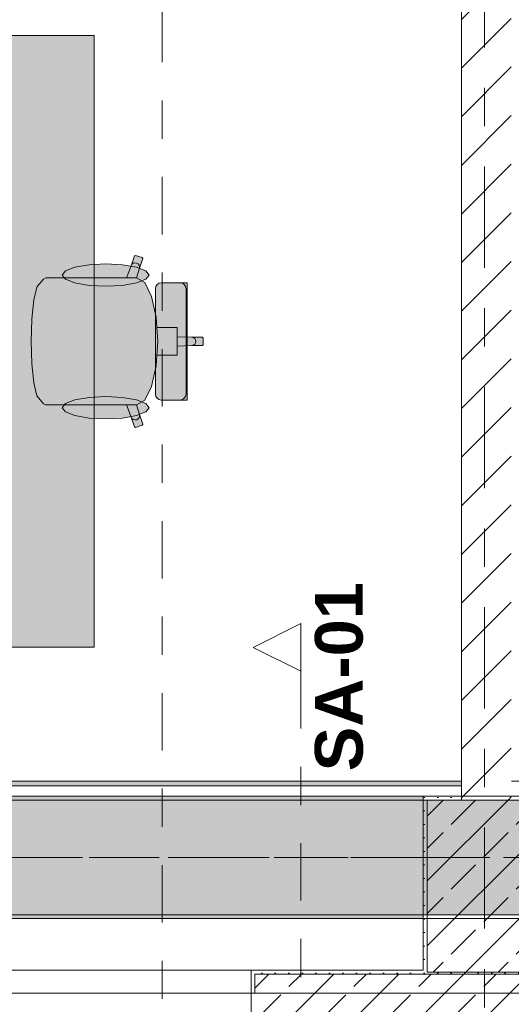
# Model space of a CAD drawing. Header units: metres. Extents: x -3.6 to 84.5, y -11 to 16.8.
# Tile 68 of 256: x 10.1 to 11.4, y 0.2 to 2.7. Entities that reach past the tile are written whole.
import ezdxf

# ---------------------------------------------------------------- set-up
doc = ezdxf.new("R2010")
doc.units = ezdxf.units.M
doc.header["$MEASUREMENT"] = 0
for name, pattern in [('Achse', [0.2, 0.1, -0.05, 0, -0.05]), ('Schnittlinie', [0.3, 0.15, -0.075, 0, -0.075]), ('Strichlinie doppelt', [0.546806, 0.264583, -0.105833, 0.070556, -0.105833]), ('Wipeout_Contour', [1, 0, -1])]:
    doc.linetypes.add(name, pattern=pattern)
for name, color, linetype in [('201a - Marker.Schnitt - optisch Grundriss', 7, 'Continuous'), ('203 - Marker.Schnitt - Ausbaudetail SA', 7, 'Continuous'), ('451 - Universal.Achsen Raster', 7, 'Continuous'), ('604 - Struktur.Wand Aussen', 7, 'Continuous'), ('605 - Struktur.Wand Innen', 7, 'Continuous'), ('607 - Struktur.Stütze', 7, 'Continuous'), ('608 - Struktur.Träger', 7, 'Continuous'), ('701 - Einrichtung.Möbel', 7, 'Continuous'), ('Neubau_653 - Abdeckung.TB Verkofferung', 7, 'Continuous')]:
    doc.layers.add(name, color=color, linetype=linetype)
doc.styles.add('ERSTELLTER_STIL_1', font='txt')
pattern_1 = [(45, (0, 0), (-0.01767767, 0.01767767), [0, -0.025])]
pattern_2 = [(45, (0, 0), (-0.08485281, 0.08485281), []), (45, (-0.04243, 0.04243), (-0.08485281, 0.08485281), [0.09, -0.03])]

msp = doc.modelspace()

# ---------------------------------------------------------------- hatches: boundary and pattern name
at = {"layer": '604 - Struktur.Wand Aussen', "linetype": 'Continuous', "lineweight": 0, "true_color": 0x000000}
h = msp.add_hatch(dxfattribs=at)
h.set_pattern_fill('Gips_0001', color=18, style=0, pattern_type=2)
h.set_pattern_definition(pattern_1)
h.paths.add_polyline_path([(10.72, 0.255), (10.72, 0.195), (10.73, 0.195), (10.73, 0.255)])
h = msp.add_hatch(dxfattribs=at)
h.set_pattern_fill('Beton__Stahlbeton_0001', color=18, style=0, pattern_type=2)
h.set_pattern_definition(pattern_2)
h.paths.add_polyline_path([(10.72, 0.195), (10.72, 0.125), (10.73, 0.125), (10.76, 0.125), (10.76, 0.005), (11.88, 0.005), (11.88, 0.125), (11.91, 0.125), (11.92, 0.125), (11.92, 0.195), (11.91, 0.195), (11.91, 0.245), (10.73, 0.245), (10.73, 0.195)])
h = msp.add_hatch(dxfattribs=at)
h.set_pattern_fill('Gips_0001', color=18, style=0, pattern_type=2)
h.set_pattern_definition(pattern_1)
h.paths.add_polyline_path([(10.73, 0.255), (10.73, 0.245), (11.17, 0.245), (11.17, 0.255)])
at = {"layer": '607 - Struktur.Stütze', "linetype": 'Continuous', "lineweight": 0, "true_color": 0x000000}
h = msp.add_hatch(dxfattribs=at)
h.set_pattern_fill('Gips_0001', color=18, style=0, pattern_type=2)
h.set_pattern_definition(pattern_1)
h.paths.add_polyline_path([(11.17, 0.71), (11.17, 0.255), (11.18, 0.255), (11.18, 0.7), (11.27, 0.7), (11.27, 0.71)])
h = msp.add_hatch(dxfattribs=at)
h.set_pattern_fill('Beton__Stahlbeton_0001', color=18, style=0, pattern_type=2)
h.set_pattern_definition(pattern_2)
h.paths.add_polyline_path([(11.18, 0.25), (11.48, 0.25), (11.48, 0.7), (11.18, 0.7)])
h = msp.add_hatch(dxfattribs=at)
h.set_pattern_fill('Gips_0001', color=18, style=0, pattern_type=2)
h.set_pattern_definition(pattern_1)
h.paths.add_polyline_path([(11.17, 0.255), (11.17, 0.245), (11.49, 0.245), (11.49, 0.255), (11.48, 0.255), (11.48, 0.25), (11.18, 0.25), (11.18, 0.255)])
at = {"layer": '608 - Struktur.Träger', "linetype": 'Continuous', "lineweight": 0, "true_color": 0x000000}
h = msp.add_hatch(dxfattribs=at)
h.set_pattern_fill('Gips_0001', color=18, style=0, pattern_type=2)
h.set_pattern_definition(pattern_1)
h.paths.add_polyline_path([(7.89, 0.7), (11.17, 0.7), (11.17, 0.71), (7.89, 0.71)])
h = msp.add_hatch(dxfattribs=at)
h.set_pattern_fill('Gips_0001', color=18, style=0, pattern_type=2)
h.set_pattern_definition(pattern_1)
h.paths.add_polyline_path([(7.89, 0.4), (7.89, 0.39), (11.17, 0.39), (11.17, 0.4)])
at = {"layer": '701 - Einrichtung.Möbel', "linetype": 'Continuous', "lineweight": 0, "true_color": 0x3a3a3a}
for points in [[(9.51, 1.1), (10.31, 1.1), (10.31, 2.7), (9.51, 2.7)], [(10.2352, 2.0664), (10.2076, 2.0664), (10.184, 2.0664), (10.1774, 2.0631), (10.1613, 2.0437), (10.1606, 2.0421), (10.1524, 2.0088), (10.147, 1.9589), (10.1469, 1.9581), (10.145, 1.9), (10.595, 1.9), (10.595, 1.9088), (10.5927, 1.911), (10.5646, 1.911), (10.5266, 1.9123), (10.5266, 1.9365), (10.5038, 1.9365), (10.4742, 1.9365), (10.4724, 1.9637), (10.4603, 2.0177), (10.4422, 2.0537), (10.4209, 2.0663), (10.4283, 2.0911), (10.437, 2.1168), (10.4355, 2.1196), (10.4182, 2.125), (10.4153, 2.1236), (10.4066, 2.0979), (10.3946, 2.0664)], [(10.3402, 2.1027), (10.2967, 2.1005), (10.2599, 2.0941), (10.2352, 2.0847), (10.2266, 2.0735), (10.2352, 2.0623), (10.2599, 2.0528), (10.2967, 2.0465), (10.3402, 2.0443), (10.3837, 2.0465), (10.4206, 2.0528), (10.4452, 2.0623), (10.4539, 2.0735), (10.4452, 2.0847), (10.4206, 2.0941), (10.3837, 2.1005)], [(10.4699, 2.038), (10.4699, 1.9), (10.5535, 1.9), (10.5535, 2.0534), (10.5461, 2.0534), (10.5427, 2.0534), (10.5349, 2.0534), (10.5314, 2.0534), (10.5213, 2.0534), (10.4967, 2.0534), (10.4885, 2.0534), (10.4851, 2.0534), (10.4793, 2.0522), (10.4743, 2.0489), (10.471, 2.0439)], [(10.2352, 1.7336), (10.3946, 1.7336), (10.4066, 1.7021), (10.4153, 1.6764), (10.4182, 1.675), (10.4355, 1.6804), (10.437, 1.6832), (10.4283, 1.7089), (10.4209, 1.7337), (10.4422, 1.7463), (10.4603, 1.7823), (10.4724, 1.8363), (10.4742, 1.8635), (10.5038, 1.8635), (10.5266, 1.8635), (10.5266, 1.8877), (10.5646, 1.889), (10.5927, 1.889), (10.595, 1.8912), (10.595, 1.9), (10.145, 1.9), (10.1469, 1.8419), (10.147, 1.8411), (10.1524, 1.7912), (10.1606, 1.7579), (10.1613, 1.7563), (10.1774, 1.7369), (10.184, 1.7336), (10.2076, 1.7336)], [(10.4699, 1.762), (10.471, 1.7561), (10.4743, 1.7511), (10.4793, 1.7478), (10.4851, 1.7466), (10.4885, 1.7466), (10.4967, 1.7466), (10.5213, 1.7466), (10.5314, 1.7466), (10.5349, 1.7466), (10.5427, 1.7466), (10.5461, 1.7466), (10.5535, 1.7466), (10.5535, 1.9), (10.4699, 1.9)], [(10.3402, 1.6973), (10.3837, 1.6995), (10.4206, 1.7059), (10.4452, 1.7153), (10.4539, 1.7265), (10.4452, 1.7377), (10.4206, 1.7472), (10.3837, 1.7535), (10.3402, 1.7557), (10.2967, 1.7535), (10.2599, 1.7472), (10.2352, 1.7377), (10.2266, 1.7265), (10.2352, 1.7153), (10.2599, 1.7059), (10.2967, 1.6995)]]:
    msp.add_hatch(color=250, dxfattribs=at).paths.add_polyline_path(points)
at = {"layer": 'Neubau_653 - Abdeckung.TB Verkofferung', "linetype": 'Continuous', "lineweight": 0, "true_color": 0x000000}
h = msp.add_hatch(dxfattribs=at)
h.set_pattern_fill('Gips_0001', color=18, style=0, pattern_type=2)
h.set_pattern_definition(pattern_1)
h.paths.add_polyline_path([(7.92, 0.737), (11.27, 0.737), (11.27, 0.7495), (7.92, 0.7495)])

# ---------------------------------------------------------------- linework, layer by layer
at = {"layer": '201a - Marker.Schnitt - optisch Grundriss', "color": 7, "linetype": 'Schnittlinie', "lineweight": 13}
msp.add_line((10.488, 14.48), (10.488, -0.78), dxfattribs=at)
at = {"layer": '203 - Marker.Schnitt - Ausbaudetail SA', "color": 7, "linetype": 'Schnittlinie', "lineweight": 13}
msp.add_line((10.8503, 1.037), (10.8503, -0.4425), dxfattribs=at)
at = {"layer": '451 - Universal.Achsen Raster', "color": 160, "linetype": 'Strichlinie doppelt', "lineweight": 9, "true_color": 0x3232ff}
msp.add_line((64.935, 0.55), (-3.175, 0.55), dxfattribs=at)
at = {"layer": '604 - Struktur.Wand Aussen', "color": 7, "linetype": 'Continuous', "lineweight": 13}
for p, q in [((10.72, 0.255), (8.32, 0.255)), ((11.91, 0.245), (10.73, 0.245)), ((10.73, 0.245), (10.73, 0.195)), ((10.72, 0.125), (10.72, 0.195))]:
    msp.add_line(p, q, dxfattribs=at)
at = {"layer": '604 - Struktur.Wand Aussen', "color": 7, "linetype": 'Continuous', "lineweight": 5}
for p, q in [((10.72, 0.245), (10.72, 0.255)), ((10.73, 0.255), (10.72, 0.255)), ((10.72, 0.195), (10.72, 0.245)), ((10.73, 0.195), (10.72, 0.195))]:
    msp.add_line(p, q, dxfattribs=at)
at = {"layer": '604 - Struktur.Wand Aussen', "color": 7, "linetype": 'Continuous', "lineweight": 5, "flags": 128}
msp.add_lwpolyline([(11.17, 0.255), (10.73, 0.255)], dxfattribs=at)
at = {"layer": '607 - Struktur.Stütze', "color": 7, "linetype": 'Continuous', "lineweight": 5, "flags": 128}
msp.add_lwpolyline([(11.27, 0.71), (11.17, 0.71), (11.17, 0.255)], dxfattribs=at)
at = {"layer": '607 - Struktur.Stütze', "color": 7, "linetype": 'Continuous', "lineweight": 13, "flags": 128}
msp.add_lwpolyline([(11.18, 0.25), (11.48, 0.25), (11.48, 0.7), (11.18, 0.7)], close=True, dxfattribs=at)
at = {"layer": '608 - Struktur.Träger', "color": 7, "linetype": 'Continuous', "lineweight": 5}
for p, q in [((11.17, 0.71), (7.89, 0.71)), ((11.17, 0.71), (11.17, 0.7)), ((11.17, 0.39), (7.89, 0.39)), ((11.17, 0.4), (11.17, 0.39))]:
    msp.add_line(p, q, dxfattribs=at)
at = {"layer": '608 - Struktur.Träger', "color": 7, "linetype": 'Continuous', "lineweight": 13}
for p, q in [((11.17, 0.7), (7.89, 0.7)), ((0.38, 0.39), (61.88, 0.39))]:
    msp.add_line(p, q, dxfattribs=at)
at = {"layer": '608 - Struktur.Träger', "color": 7, "linetype": 'Achse', "lineweight": 9}
msp.add_line((0.38, 0.55), (61.88, 0.55), dxfattribs=at)
at = {"layer": '608 - Struktur.Träger', "color": 7, "linetype": 'Continuous', "lineweight": 13, "flags": 128}
msp.add_lwpolyline([(15.09, 0.4), (14.77, 0.4), (11.49, 0.4), (11.17, 0.4), (7.89, 0.4), (7.57, 0.4), (4.29, 0.4), (3.97, 0.4), (0.69, 0.4), (0.38, 0.4)], dxfattribs=at)
at = {"layer": '701 - Einrichtung.Möbel', "color": 7, "linetype": 'Continuous', "lineweight": 5, "true_color": 0xebebeb}
for p, q in [((10.4066, 2.0979), (10.4153, 2.1236)), ((10.4153, 2.1236), (10.4182, 2.125)), ((10.4182, 2.125), (10.4355, 2.1196)), ((10.437, 2.1168), (10.4283, 2.0911)), ((10.4355, 2.1196), (10.437, 2.1168)), ((10.3946, 2.0664), (10.4066, 2.0979)), ((10.4066, 2.0979), (10.4088, 2.1016)), ((10.4088, 2.1016), (10.4123, 2.1043)), ((10.4123, 2.1043), (10.4166, 2.1054)), ((10.4166, 2.1054), (10.421, 2.1049)), ((10.4283, 2.0911), (10.4209, 2.0663)), ((10.421, 2.1049), (10.4249, 2.1028)), ((10.4249, 2.1028), (10.4276, 2.0995)), ((10.4276, 2.0995), (10.4288, 2.0954)), ((10.4288, 2.0954), (10.4283, 2.0911)), ((10.1613, 2.0437), (10.1774, 2.0631)), ((10.1774, 2.0631), (10.184, 2.0664)), ((10.184, 2.0664), (10.2076, 2.0664)), ((10.2076, 2.0664), (10.2352, 2.0664)), ((10.2352, 2.0664), (10.3946, 2.0664)), ((10.4208, 2.0664), (10.3946, 2.0664)), ((10.4208, 2.0664), (10.4209, 2.0663)), ((10.4209, 2.0663), (10.4422, 2.0537)), ((10.1524, 2.0088), (10.1606, 2.0421)), ((10.1606, 2.0421), (10.1613, 2.0437)), ((10.4422, 2.0537), (10.4603, 2.0177)), ((10.4699, 2.038), (10.471, 2.0439)), ((10.4699, 1.9), (10.4699, 2.038)), ((10.471, 2.0439), (10.4743, 2.0489)), ((10.4743, 2.0489), (10.4793, 2.0522)), ((10.4793, 2.0522), (10.4851, 2.0534)), ((10.4851, 2.0534), (10.4885, 2.0534)), ((10.4885, 2.0534), (10.4967, 2.0534)), ((10.4967, 2.0534), (10.5213, 2.0534)), ((10.5213, 2.0534), (10.5314, 2.0534)), ((10.5314, 2.0534), (10.5349, 2.0534)), ((10.5407, 2.0522), (10.5349, 2.0534)), ((10.5349, 2.0534), (10.5427, 2.0534)), ((10.5456, 2.0489), (10.5407, 2.0522)), ((10.5427, 2.0534), (10.5461, 2.0534)), ((10.5489, 2.0439), (10.5456, 2.0489)), ((10.5461, 2.0534), (10.5535, 2.0534)), ((10.5501, 2.038), (10.5489, 2.0439)), ((10.5501, 1.9), (10.5501, 2.038)), ((10.5535, 2.0534), (10.5535, 1.9)), ((10.4603, 2.0177), (10.4724, 1.9637)), ((10.147, 1.9589), (10.1524, 2.0088)), ((10.145, 1.9), (10.1469, 1.9581)), ((10.1469, 1.9581), (10.147, 1.9589)), ((10.4724, 1.9637), (10.4742, 1.9365)), ((10.4742, 1.9365), (10.4767, 1.9)), ((10.4742, 1.9365), (10.5038, 1.9365)), ((10.5038, 1.9365), (10.5266, 1.9365)), ((10.5266, 1.9365), (10.5266, 1.9123)), ((10.5266, 1.9123), (10.5266, 1.9)), ((10.5266, 1.9123), (10.5646, 1.911)), ((10.5646, 1.911), (10.569, 1.9101)), ((10.5646, 1.911), (10.5927, 1.911)), ((10.569, 1.9101), (10.5727, 1.9077)), ((10.5727, 1.9077), (10.5751, 1.9042)), ((10.5927, 1.911), (10.595, 1.9088)), ((10.595, 1.9088), (10.595, 1.9)), ((10.145, 1.9), (10.1469, 1.8419)), ((10.4699, 1.9), (10.4699, 1.762)), ((10.4742, 1.8635), (10.4767, 1.9)), ((10.5266, 1.8877), (10.5266, 1.9)), ((10.5266, 1.8877), (10.5646, 1.889)), ((10.5266, 1.8635), (10.5266, 1.8877)), ((10.5501, 1.9), (10.5501, 1.762)), ((10.5535, 1.7466), (10.5535, 1.9)), ((10.5646, 1.889), (10.569, 1.8899)), ((10.5646, 1.889), (10.5927, 1.889)), ((10.569, 1.8899), (10.5727, 1.8923)), ((10.5727, 1.8923), (10.5751, 1.8958)), ((10.5751, 1.9042), (10.576, 1.9)), ((10.5751, 1.8958), (10.576, 1.9)), ((10.5927, 1.889), (10.595, 1.8912)), ((10.595, 1.8912), (10.595, 1.9)), ((10.4724, 1.8363), (10.4742, 1.8635)), ((10.4742, 1.8635), (10.5038, 1.8635)), ((10.5038, 1.8635), (10.5266, 1.8635)), ((10.1469, 1.8419), (10.147, 1.8411)), ((10.147, 1.8411), (10.1524, 1.7912)), ((10.4603, 1.7823), (10.4724, 1.8363)), ((10.1524, 1.7912), (10.1606, 1.7579)), ((10.4422, 1.7463), (10.4603, 1.7823)), ((10.1606, 1.7579), (10.1613, 1.7563)), ((10.1613, 1.7563), (10.1774, 1.7369)), ((10.4699, 1.762), (10.471, 1.7561)), ((10.471, 1.7561), (10.4743, 1.7511)), ((10.5489, 1.7561), (10.5456, 1.7511)), ((10.5501, 1.762), (10.5489, 1.7561)), ((10.1774, 1.7369), (10.184, 1.7336)), ((10.184, 1.7336), (10.2076, 1.7336)), ((10.2076, 1.7336), (10.2352, 1.7336)), ((10.2352, 1.7336), (10.3946, 1.7336)), ((10.4208, 1.7336), (10.3946, 1.7336)), ((10.3946, 1.7336), (10.4066, 1.7021)), ((10.4208, 1.7336), (10.4209, 1.7337)), ((10.4209, 1.7337), (10.4422, 1.7463)), ((10.4283, 1.7089), (10.4209, 1.7337)), ((10.4743, 1.7511), (10.4793, 1.7478)), ((10.4793, 1.7478), (10.4851, 1.7466)), ((10.4851, 1.7466), (10.4885, 1.7466)), ((10.4885, 1.7466), (10.4967, 1.7466)), ((10.4967, 1.7466), (10.5213, 1.7466)), ((10.5213, 1.7466), (10.5314, 1.7466)), ((10.5314, 1.7466), (10.5349, 1.7466)), ((10.5407, 1.7478), (10.5349, 1.7466)), ((10.5349, 1.7466), (10.5427, 1.7466)), ((10.5456, 1.7511), (10.5407, 1.7478)), ((10.5427, 1.7466), (10.5461, 1.7466)), ((10.5461, 1.7466), (10.5535, 1.7466)), ((10.4066, 1.7021), (10.4088, 1.6984)), ((10.4066, 1.7021), (10.4153, 1.6764)), ((10.4249, 1.6972), (10.4276, 1.7005)), ((10.4276, 1.7005), (10.4288, 1.7046)), ((10.4288, 1.7046), (10.4283, 1.7089)), ((10.437, 1.6832), (10.4283, 1.7089)), ((10.4088, 1.6984), (10.4123, 1.6957)), ((10.4123, 1.6957), (10.4166, 1.6946)), ((10.4153, 1.6764), (10.4182, 1.675)), ((10.4166, 1.6946), (10.421, 1.6951)), ((10.4182, 1.675), (10.4355, 1.6804)), ((10.421, 1.6951), (10.4249, 1.6972)), ((10.4355, 1.6804), (10.437, 1.6832))]:
    msp.add_line(p, q, dxfattribs=at)
at = {"layer": '701 - Einrichtung.Möbel', "color": 7, "linetype": 'Continuous', "lineweight": 5, "true_color": 0xebebeb, "flags": 128}
for points in [[(9.51, 1.1), (9.51, 2.7), (10.31, 2.7), (10.31, 1.1)], [(10.3402, 2.1027), (10.3837, 2.1005), (10.4206, 2.0941), (10.4452, 2.0847), (10.4539, 2.0735), (10.4452, 2.0623), (10.4206, 2.0528), (10.3837, 2.0465), (10.3402, 2.0443), (10.2967, 2.0465), (10.2599, 2.0528), (10.2352, 2.0623), (10.2266, 2.0735), (10.2352, 2.0847), (10.2599, 2.0941), (10.2967, 2.1005)], [(10.3402, 1.6973), (10.3837, 1.6995), (10.4206, 1.7059), (10.4452, 1.7153), (10.4539, 1.7265), (10.4452, 1.7377), (10.4206, 1.7472), (10.3837, 1.7535), (10.3402, 1.7557), (10.2967, 1.7535), (10.2599, 1.7472), (10.2352, 1.7377), (10.2266, 1.7265), (10.2352, 1.7153), (10.2599, 1.7059), (10.2967, 1.6995)]]:
    msp.add_lwpolyline(points, close=True, dxfattribs=at)
at = {"layer": 'Neubau_653 - Abdeckung.TB Verkofferung', "color": 1, "linetype": 'Continuous', "lineweight": 9}
for p, q in [((7.975, 0.7495), (29.23, 0.7495)), ((7.92, 0.195), (29.23, 0.195))]:
    msp.add_line(p, q, dxfattribs=at)
at = {"layer": 'Neubau_653 - Abdeckung.TB Verkofferung', "color": 1, "linetype": 'Continuous', "lineweight": 5}
for p, q in [((11.27, 0.7495), (7.975, 0.7495)), ((11.27, 0.737), (7.92, 0.737)), ((11.27, 0.71), (7.92, 0.71))]:
    msp.add_line(p, q, dxfattribs=at)
at = {"layer": 'Neubau_653 - Abdeckung.TB Verkofferung', "color": 1, "linetype": 'Continuous', "lineweight": 5, "flags": 128}
msp.add_lwpolyline([(11.27, 0.7495), (11.27, 0.737), (11.27, 0.71)], dxfattribs=at)

# ---------------------------------------------------------------- texts
at = {"layer": '203 - Marker.Schnitt - Ausbaudetail SA', "color": 7, "lineweight": 13, "insert": (11.0136, 0.7754), "char_height": 0.125, "attachment_point": 7, "rotation": 90, "style": 'ERSTELLTER_STIL_1'}
msp.add_mtext('\\A1;{\\pql;\\pt0;\\fArial|b1|i0|c0|p38;SA-01}', dxfattribs=at)

# ---------------------------------------------------------------- next in the draw order: wipeouts: each hides what was drawn before it
at = {"color": 254, "linetype": 'Wipeout_Contour', "lineweight": 0, "ltscale": 32.116309}
msp.add_wipeout([(10.8503, 1.162), (10.7253, 1.0995), (10.8503, 1.037)], dxfattribs=at).dxf.layer = '203 - Marker.Schnitt - Ausbaudetail SA'
at = {"color": 254, "linetype": 'Wipeout_Contour', "lineweight": 0, "ltscale": 47.526469}
msp.add_wipeout([(11.4, 5.1), (11.27, 5.1), (11.27, 0.7), (11.4, 0.7)], dxfattribs=at).dxf.layer = '605 - Struktur.Wand Innen'

# ---------------------------------------------------------------- next in the draw order: hatches: boundary and pattern name
at = {"layer": '605 - Struktur.Wand Innen', "linetype": 'Continuous', "lineweight": 0, "true_color": 0x000000}
h = msp.add_hatch(dxfattribs=at)
h.set_pattern_fill('MW_Ziegel_0001', color=18, style=0, pattern_type=2)
h.set_pattern_definition([(45, (0, 0), (-0.0636396, 0.0636396), [])])
h.paths.add_polyline_path([(11.4, 5.1), (11.27, 5.1), (11.27, 0.7), (11.4, 0.7)])
at = {"layer": '608 - Struktur.Träger', "linetype": 'Continuous', "lineweight": 0, "true_color": 0x000000}
h = msp.add_hatch(dxfattribs=at)
h.set_pattern_fill('Beton__Stahlbeton_0001', color=18, style=0, pattern_type=2)
h.set_pattern_definition(pattern_2)
h.paths.add_polyline_path([(0.69, 0.7), (0.38, 0.7), (0.38, 0.4), (0.69, 0.4), (3.97, 0.4), (4.29, 0.4), (7.57, 0.4), (7.89, 0.4), (11.17, 0.4), (11.49, 0.4), (14.77, 0.4), (15.09, 0.4), (18.37, 0.4), (18.69, 0.4), (21.97, 0.4), (22.29, 0.4), (25.57, 0.4), (25.89, 0.4), (29.17, 0.4), (29.49, 0.4), (32.77, 0.4), (33.09, 0.4), (36.37, 0.4), (36.69, 0.4), (39.97, 0.4), (40.29, 0.4), (43.57, 0.4), (43.89, 0.4), (47.17, 0.4), (47.49, 0.4), (50.77, 0.4), (51.09, 0.4), (54.37, 0.4), (54.69, 0.4), (57.97, 0.4), (58.29, 0.4), (61.57, 0.4), (61.88, 0.4), (61.88, 0.7), (61.57, 0.7), (58.29, 0.7), (57.97, 0.7), (54.69, 0.7), (54.37, 0.7), (51.09, 0.7), (50.77, 0.7), (47.49, 0.7), (47.17, 0.7), (43.89, 0.7), (43.57, 0.7), (40.29, 0.7), (39.9, 0.7), (36.69, 0.7), (36.37, 0.7), (33.09, 0.7), (32.77, 0.7), (29.49, 0.7), (29.17, 0.7), (25.89, 0.7), (25.57, 0.7), (22.29, 0.7), (21.97, 0.7), (18.69, 0.7), (18.37, 0.7), (15.09, 0.7), (14.77, 0.7), (11.49, 0.7), (11.17, 0.7), (7.89, 0.7), (7.57, 0.7), (4.29, 0.7), (3.97, 0.7)])

# ---------------------------------------------------------------- next in the draw order: linework, layer by layer
at = {"layer": '203 - Marker.Schnitt - Ausbaudetail SA', "color": 7, "linetype": 'Continuous', "lineweight": 13, "flags": 128}
msp.add_lwpolyline([(10.8503, 1.162), (10.8503, 1.037), (10.7253, 1.0995)], close=True, dxfattribs=at)
at = {"layer": '451 - Universal.Achsen Raster', "color": 160, "linetype": 'Strichlinie doppelt', "lineweight": 9, "true_color": 0x3232ff}
msp.add_line((11.33, -10.585), (11.33, 16.355), dxfattribs=at)
at = {"layer": '605 - Struktur.Wand Innen', "color": 7, "linetype": 'Continuous', "lineweight": 18, "flags": 128}
msp.add_lwpolyline([(11.27, 5.1), (11.27, 0.7)], dxfattribs=at)
at = {"layer": '608 - Struktur.Träger', "color": 7, "linetype": 'Continuous', "lineweight": 13}
for p, q in [((0.38, 0.71), (61.88, 0.71)), ((11.49, 0.7), (11.17, 0.7))]:
    msp.add_line(p, q, dxfattribs=at)

doc.saveas('drawing.dxf')
